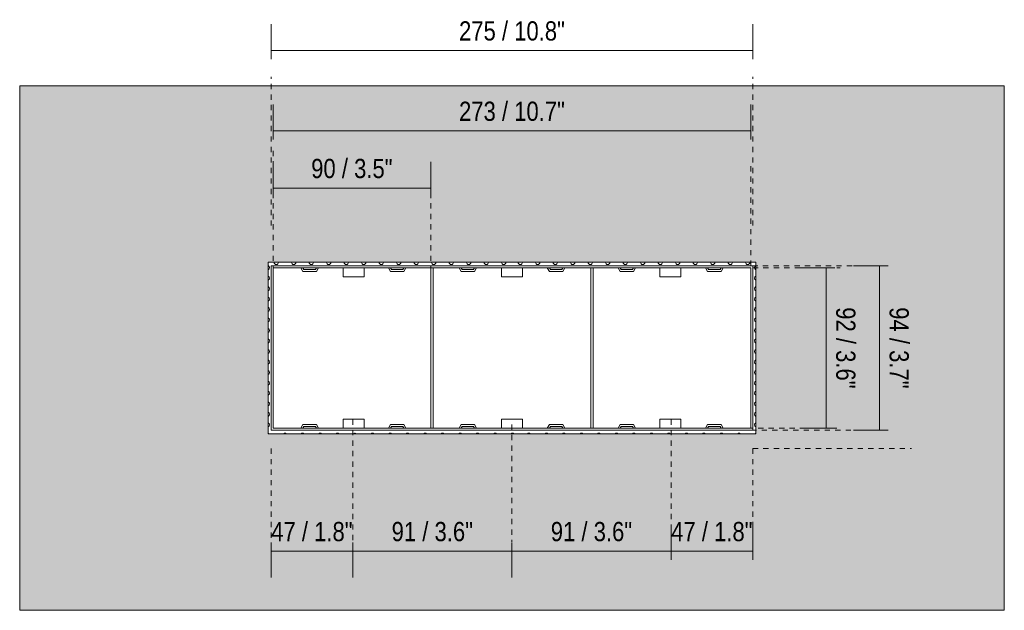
# Model space of a CAD drawing. Header units: millimetres. Extents: x -6861 to -4195, y 84 to 6892.
# Tile 1 of 4: x -6861 to -6298, y 150 to 488. Entities that reach past the tile are written whole.
import ezdxf

# ---------------------------------------------------------------- set-up
doc = ezdxf.new("R2010")
doc.units = ezdxf.units.MM
doc.linetypes.add('Dash', pattern=[6, 3, -3])
doc.layers.add('A-ANNO-DIMS', color=7, linetype='Dash', lineweight=9, true_color=0xd2d2d2)
for name, color, linetype, lineweight in [('A-ANNO-DIMS-5', 7, 'Continuous', 9), ('A-WALL', 7, 'Continuous', 9), ('E-LITE-EQPM', 7, 'Continuous', 20)]:
    doc.layers.add(name, color=color, linetype=linetype, lineweight=lineweight)
doc.styles.add('Arial Narrow', font='ARIALN.TTF', dxfattribs={"height": 11})
doc.dimstyles.new('FARO_-_2_2mm_Arial_Narrow_mm_Inch_Right', dxfattribs={"dimscale": 304.8, "dimtxt": 11.257741, "dimasz": 0, "dimexe": 0.049213, "dimexo": 0.0625, "dimgap": 0.008202, "dimtad": 1, "dimdec": 0, "dimzin": 0, "dimdsep": 46, "dimtxsty": 'Arial Narrow', "dimblk1": 'NONE', "dimblk2": 'NONE', "dimsah": 1, "dimcen": 0.09, "dimadec": 0, "dimazin": 0, "dimtfac": 1, "dimtdec": 4, "dimtix": 1, "dimtmove": 0, "dimatfit": 3, "dimfxl": 0.016404, "dimfxlon": 1, "dimtvp": 1, "dimtolj": 1, "dimtzin": 0, "dimarcsym": 2})

# ---------------------------------------------------------------- blocks, each defined once
blk = doc.blocks.new('02 PODIUM EMPOTRADO SIN MARCO 3 - 01 PODIUM EMPOTRADO CON MARCO 1-666884-Alzado_PDF')
at = {"layer": 'E-LITE-EQPM'}
for p, q in [((-6717.2, 347), (-6441.8, 347)), ((-6717.2, 253), (-6717.2, 347)), ((-6716, 345.8), (-6716, 254.2)), ((-6443, 345.8), (-6716, 345.8)), ((-6700.2, 345.8), (-6699.04, 343.8)), ((-6698.46, 344.8), (-6699.04, 345.8)), ((-6699.04, 343.8), (-6691.35, 343.8)), ((-6691.93, 344.8), (-6698.46, 344.8)), ((-6691.35, 345.8), (-6691.93, 344.8)), ((-6691.35, 343.8), (-6690.2, 345.8)), ((-6676, 340.84), (-6676, 345.8)), ((-6664, 345.8), (-6664, 340.84)), ((-6650.2, 345.8), (-6649.04, 343.8)), ((-6648.46, 344.8), (-6649.04, 345.8)), ((-6649.04, 343.8), (-6641.35, 343.8)), ((-6641.93, 344.8), (-6648.46, 344.8)), ((-6641.35, 345.8), (-6641.93, 344.8)), ((-6641.35, 343.8), (-6640.2, 345.8)), ((-6626, 345.8), (-6626, 254.2)), ((-6624.5, 254.2), (-6624.5, 345.8)), ((-6609.7, 345.8), (-6608.54, 343.8)), ((-6607.96, 344.8), (-6608.54, 345.8)), ((-6608.54, 343.8), (-6600.85, 343.8)), ((-6601.43, 344.8), (-6607.96, 344.8)), ((-6600.85, 345.8), (-6601.43, 344.8)), ((-6600.85, 343.8), (-6599.7, 345.8)), ((-6585.5, 340.84), (-6585.5, 345.8)), ((-6573.5, 345.8), (-6573.5, 340.84)), ((-6559.3, 345.8), (-6558.14, 343.8)), ((-6557.56, 344.8), (-6558.14, 345.8)), ((-6558.14, 343.8), (-6550.45, 343.8)), ((-6551.03, 344.8), (-6557.56, 344.8)), ((-6550.45, 345.8), (-6551.03, 344.8)), ((-6550.45, 343.8), (-6549.3, 345.8)), ((-6534.5, 345.8), (-6534.5, 254.2)), ((-6533, 254.2), (-6533, 345.8)), ((-6518.8, 345.8), (-6517.64, 343.8)), ((-6517.06, 344.8), (-6517.64, 345.8)), ((-6517.64, 343.8), (-6509.95, 343.8)), ((-6510.53, 344.8), (-6517.06, 344.8)), ((-6509.95, 345.8), (-6510.53, 344.8)), ((-6509.95, 343.8), (-6508.8, 345.8)), ((-6495, 340.84), (-6495, 345.8)), ((-6483, 345.8), (-6483, 340.84)), ((-6468.8, 345.8), (-6467.64, 343.8)), ((-6467.06, 344.8), (-6467.64, 345.8)), ((-6467.64, 343.8), (-6459.95, 343.8)), ((-6460.53, 344.8), (-6467.06, 344.8)), ((-6459.95, 345.8), (-6460.53, 344.8)), ((-6459.95, 343.8), (-6458.8, 345.8)), ((-6443, 254.2), (-6443, 345.8)), ((-6441.8, 347), (-6441.8, 253)), ((-6676, 340.65), (-6676, 340.84)), ((-6676, 340.65), (-6664, 340.65)), ((-6664, 340.84), (-6664, 340.65)), ((-6585.5, 340.65), (-6585.5, 340.84)), ((-6585.5, 340.65), (-6573.5, 340.65)), ((-6573.5, 340.84), (-6573.5, 340.65)), ((-6495, 340.65), (-6495, 340.84)), ((-6495, 340.65), (-6483, 340.65)), ((-6483, 340.84), (-6483, 340.65)), ((-6664, 259.35), (-6676, 259.35)), ((-6676, 259.16), (-6676, 259.35)), ((-6676, 254.2), (-6676, 259.16)), ((-6664, 259.35), (-6664, 259.16)), ((-6664, 259.16), (-6664, 254.2)), ((-6573.5, 259.35), (-6585.5, 259.35)), ((-6585.5, 259.16), (-6585.5, 259.35)), ((-6585.5, 254.2), (-6585.5, 259.16)), ((-6573.5, 259.35), (-6573.5, 259.16)), ((-6573.5, 259.16), (-6573.5, 254.2)), ((-6483, 259.35), (-6495, 259.35)), ((-6495, 259.16), (-6495, 259.35)), ((-6495, 254.2), (-6495, 259.16)), ((-6483, 259.35), (-6483, 259.16)), ((-6483, 259.16), (-6483, 254.2)), ((-6716, 254.2), (-6443, 254.2)), ((-6699.04, 256.2), (-6700.2, 254.2)), ((-6691.35, 256.2), (-6699.04, 256.2)), ((-6699.04, 254.2), (-6698.46, 255.2)), ((-6698.46, 255.2), (-6691.93, 255.2)), ((-6691.93, 255.2), (-6691.35, 254.2)), ((-6690.2, 254.2), (-6691.35, 256.2)), ((-6649.04, 256.2), (-6650.2, 254.2)), ((-6641.35, 256.2), (-6649.04, 256.2)), ((-6649.04, 254.2), (-6648.46, 255.2)), ((-6648.46, 255.2), (-6641.93, 255.2)), ((-6641.93, 255.2), (-6641.35, 254.2)), ((-6640.2, 254.2), (-6641.35, 256.2)), ((-6608.54, 256.2), (-6609.7, 254.2)), ((-6600.85, 256.2), (-6608.54, 256.2)), ((-6608.54, 254.2), (-6607.96, 255.2)), ((-6607.96, 255.2), (-6601.43, 255.2)), ((-6601.43, 255.2), (-6600.85, 254.2)), ((-6599.7, 254.2), (-6600.85, 256.2)), ((-6558.14, 256.2), (-6559.3, 254.2)), ((-6550.45, 256.2), (-6558.14, 256.2)), ((-6558.14, 254.2), (-6557.56, 255.2)), ((-6557.56, 255.2), (-6551.03, 255.2)), ((-6551.03, 255.2), (-6550.45, 254.2)), ((-6549.3, 254.2), (-6550.45, 256.2)), ((-6517.64, 256.2), (-6518.8, 254.2)), ((-6509.95, 256.2), (-6517.64, 256.2)), ((-6517.64, 254.2), (-6517.06, 255.2)), ((-6517.06, 255.2), (-6510.53, 255.2)), ((-6510.53, 255.2), (-6509.95, 254.2)), ((-6508.8, 254.2), (-6509.95, 256.2)), ((-6467.64, 256.2), (-6468.8, 254.2)), ((-6459.95, 256.2), (-6467.64, 256.2)), ((-6467.64, 254.2), (-6467.06, 255.2)), ((-6467.06, 255.2), (-6460.53, 255.2)), ((-6460.53, 255.2), (-6459.95, 254.2)), ((-6458.8, 254.2), (-6459.95, 256.2)), ((-6441.8, 253), (-6717.2, 253))]:
    blk.add_line(p, q, dxfattribs=at)
for centre, start, end in [((-6719.3, 345.94), 0, 75), ((-6719.3, 345.94), 285, 0), ((-6714.29, 348.94), 177.1504, 180), ((-6714.29, 348.94), 180, 0), ((-6714.29, 348.94), 0, 2.8496), ((-6704.28, 348.94), 177.1504, 180), ((-6704.28, 348.94), 180, 0), ((-6704.28, 348.94), 0, 2.8496), ((-6694.27, 348.94), 177.1504, 180), ((-6694.27, 348.94), 180, 0), ((-6694.27, 348.94), 0, 2.8496), ((-6684.26, 348.94), 177.1504, 180), ((-6684.26, 348.94), 180, 0), ((-6684.26, 348.94), 0, 2.8496), ((-6674.26, 348.94), 177.1504, 180), ((-6674.26, 348.94), 180, 0), ((-6674.26, 348.94), 0, 2.8496), ((-6664.25, 348.94), 177.1504, 180), ((-6664.25, 348.94), 180, 0), ((-6664.25, 348.94), 0, 2.8496), ((-6654.24, 348.94), 177.1504, 180), ((-6654.24, 348.94), 180, 0), ((-6654.24, 348.94), 0, 2.8496), ((-6644.23, 348.94), 177.1504, 180), ((-6644.23, 348.94), 180, 0), ((-6644.23, 348.94), 0, 2.8496), ((-6634.22, 348.94), 177.1504, 180), ((-6634.22, 348.94), 180, 0), ((-6634.22, 348.94), 0, 2.8496), ((-6624.22, 348.94), 177.1504, 180), ((-6624.22, 348.94), 180, 0), ((-6624.22, 348.94), 0, 2.8496), ((-6614.21, 348.94), 177.1504, 180), ((-6614.21, 348.94), 180, 0), ((-6614.21, 348.94), 0, 2.8496), ((-6604.2, 348.94), 177.1504, 180), ((-6604.2, 348.94), 180, 0), ((-6604.2, 348.94), 0, 2.8496), ((-6594.19, 348.94), 177.1504, 180), ((-6594.19, 348.94), 180, 0), ((-6594.19, 348.94), 0, 2.8496), ((-6584.18, 348.94), 177.1504, 180), ((-6584.18, 348.94), 180, 360), ((-6584.18, 348.94), 360, 2.8496), ((-6574.81, 348.94), 177.1504, 180), ((-6574.81, 348.94), 180, 0), ((-6574.81, 348.94), 0, 2.8496), ((-6564.8, 348.94), 177.1504, 180), ((-6564.8, 348.94), 180, 0), ((-6564.8, 348.94), 0, 2.8496), ((-6554.79, 348.94), 177.1504, 180), ((-6554.79, 348.94), 180, 0), ((-6554.79, 348.94), 0, 2.8496), ((-6544.78, 348.94), 177.1504, 180), ((-6544.78, 348.94), 180, 0), ((-6544.78, 348.94), 0, 2.8496), ((-6534.78, 348.94), 177.1504, 180), ((-6534.78, 348.94), 180, 0), ((-6534.78, 348.94), 0, 2.8496), ((-6524.77, 348.94), 177.1504, 180), ((-6524.77, 348.94), 180, 0), ((-6524.77, 348.94), 0, 2.8496), ((-6514.76, 348.94), 177.1504, 180), ((-6514.76, 348.94), 180, 0), ((-6514.76, 348.94), 0, 2.8496), ((-6504.75, 348.94), 177.1504, 180), ((-6504.75, 348.94), 180, 0), ((-6504.75, 348.94), 0, 2.8496), ((-6494.74, 348.94), 177.1504, 180), ((-6494.74, 348.94), 180, 0), ((-6494.74, 348.94), 0, 2.8496), ((-6484.74, 348.94), 177.1504, 180), ((-6484.74, 348.94), 180, 0), ((-6484.74, 348.94), 0, 2.8496), ((-6474.73, 348.94), 177.1504, 180), ((-6474.73, 348.94), 180, 0), ((-6474.73, 348.94), 0, 2.8496), ((-6464.72, 348.94), 177.1504, 180), ((-6464.72, 348.94), 180, 0), ((-6464.72, 348.94), 0, 2.8496), ((-6454.71, 348.94), 177.1504, 180), ((-6454.71, 348.94), 180, 0), ((-6454.71, 348.94), 0, 2.8496), ((-6444.7, 348.94), 177.1504, 180), ((-6444.7, 348.94), 180, 0), ((-6444.7, 348.94), 0, 2.8496), ((-6439.7, 345.94), 105, 180), ((-6439.7, 345.94), 180, 255), ((-6719.3, 339.92), 0, 75), ((-6719.3, 339.92), 285, 0), ((-6439.7, 339.92), 105, 180), ((-6439.7, 339.92), 180, 255), ((-6719.3, 333.9), 0, 75), ((-6719.3, 333.9), 285, 0), ((-6439.7, 333.9), 105, 180), ((-6439.7, 333.9), 180, 255), ((-6719.3, 327.88), 0, 75), ((-6719.3, 327.88), 285, 0), ((-6439.7, 327.88), 105, 180), ((-6439.7, 327.88), 180, 255), ((-6719.3, 322.09), 0, 75), ((-6719.3, 322.09), 285, 0), ((-6439.7, 322.09), 105, 180), ((-6439.7, 322.09), 180, 255), ((-6719.3, 316.07), 0, 75), ((-6719.3, 316.07), 285, 0), ((-6439.7, 316.07), 105, 180), ((-6439.7, 316.07), 180, 255), ((-6719.3, 310.05), 0, 75), ((-6719.3, 310.05), 285, 0), ((-6439.7, 310.05), 105, 180), ((-6439.7, 310.05), 180, 255), ((-6719.3, 304.03), 0, 75), ((-6719.3, 304.03), 285, 0), ((-6439.7, 304.03), 105, 180), ((-6439.7, 304.03), 180, 255), ((-6719.3, 297.98), 0, 75), ((-6439.7, 297.98), 105, 180), ((-6719.3, 297.98), 285, 0), ((-6719.3, 291.96), 0, 75), ((-6439.7, 297.98), 180, 255), ((-6439.7, 291.96), 105, 180), ((-6719.3, 291.96), 285, 0), ((-6439.7, 291.96), 180, 255), ((-6719.3, 285.94), 0, 75), ((-6719.3, 285.94), 285, 0), ((-6439.7, 285.94), 105, 180), ((-6439.7, 285.94), 180, 255), ((-6719.3, 279.92), 0, 75), ((-6719.3, 279.92), 285, 0), ((-6439.7, 279.92), 105, 180), ((-6439.7, 279.92), 180, 255), ((-6719.3, 274.13), 0, 75), ((-6719.3, 274.13), 285, 0), ((-6439.7, 274.13), 105, 180), ((-6439.7, 274.13), 180, 255), ((-6719.3, 268.11), 0, 75), ((-6719.3, 268.11), 285, 0), ((-6439.7, 268.11), 105, 180), ((-6439.7, 268.11), 180, 255), ((-6719.3, 262.09), 0, 75), ((-6719.3, 262.09), 285, 0), ((-6439.7, 262.09), 105, 180), ((-6439.7, 262.09), 180, 255), ((-6719.3, 256.06), 0, 75), ((-6719.3, 256.06), 285, 0), ((-6439.7, 256.06), 105, 180), ((-6439.7, 256.06), 180, 255), ((-6719.3, 250.04), 52.0054, 75), ((-6709.29, 250.04), 52.0054, 127.9946), ((-6699.28, 250.04), 52.0054, 127.9946), ((-6689.27, 250.04), 52.0054, 127.9946), ((-6679.26, 250.04), 52.0054, 127.9946), ((-6669.26, 250.04), 52.0054, 125.2856), ((-6659.25, 250.04), 52.0054, 127.9946), ((-6649.24, 250.04), 52.0054, 127.9946), ((-6639.23, 250.04), 52.0054, 127.9946), ((-6629.22, 250.04), 52.0054, 127.9946), ((-6619.22, 250.04), 52.0054, 127.9946), ((-6609.21, 250.04), 52.0054, 127.9946), ((-6599.2, 250.04), 52.0054, 127.9946), ((-6589.19, 250.04), 52.0054, 127.9946), ((-6579.18, 250.04), 52.0054, 127.9946), ((-6569.8, 250.04), 52.0054, 127.9946), ((-6559.79, 250.04), 52.0054, 127.9946), ((-6549.78, 250.04), 52.0054, 127.9946), ((-6539.78, 250.04), 52.0054, 127.9946), ((-6529.77, 250.04), 52.0054, 127.9946), ((-6519.76, 250.04), 52.0054, 127.9946), ((-6509.75, 250.04), 52.0054, 127.9946), ((-6499.74, 250.04), 52.0054, 127.9946), ((-6489.74, 250.04), 52.0054, 127.9946), ((-6479.73, 250.04), 52.0054, 127.9946), ((-6469.72, 250.04), 52.0054, 127.9946), ((-6459.71, 250.04), 52.0054, 127.9946), ((-6449.7, 250.04), 52.0054, 127.9946), ((-6439.7, 250.04), 105, 127.9946)]:
    blk.add_arc(centre, 1.23, start, end, dxfattribs=at)
blk = doc.blocks.new('DIMBLOCK1-Alzado_PDF')
at = {"layer": 'A-ANNO-DIMS-5', "color": 251, "true_color": 0x5b5b5b, "transparency": 16777216}
for p, q in [((-6716, 419.15), (-6716, 439.15)), ((-6443, 419.15), (-6443, 439.15)), ((-6716, 424.15), (-6443, 424.15)), ((-6716, 424.15), (-6716, 419.15)), ((-6443, 424.15), (-6443, 419.15))]:
    blk.add_line(p, q, dxfattribs=at)
at = {"layer": 'A-ANNO-DIMS-5', "color": 0, "transparency": 16777216, "insert": (-6609.78, 440.87), "char_height": 11, "width": 72.6928, "attachment_point": 1, "line_spacing_factor": 0.974696, "style": 'Arial Narrow'}
blk.add_mtext('273 / 10.7"', dxfattribs=at)
blk = doc.blocks.new('_None')
blk = doc.blocks.new('DIMBLOCK2-Alzado_PDF')
at = {"layer": 'A-ANNO-DIMS-5', "color": 251, "true_color": 0x5b5b5b, "transparency": 16777216}
for p, q in [((-6717.2, 465.11), (-6717.2, 485.11)), ((-6441.8, 465.11), (-6441.8, 485.11)), ((-6717.2, 470.11), (-6441.8, 470.11)), ((-6717.2, 470.11), (-6717.2, 465.11)), ((-6441.8, 470.11), (-6441.8, 465.11))]:
    blk.add_line(p, q, dxfattribs=at)
at = {"layer": 'A-ANNO-DIMS-5', "color": 0, "transparency": 16777216, "insert": (-6609.78, 486.82), "char_height": 11, "width": 72.6928, "attachment_point": 1, "line_spacing_factor": 0.974696, "style": 'Arial Narrow'}
blk.add_mtext('275 / 10.8"', dxfattribs=at)
blk = doc.blocks.new('DIMBLOCK3-Alzado_PDF')
at = {"layer": 'A-ANNO-DIMS-5', "color": 251, "true_color": 0x5b5b5b, "transparency": 16777216}
for p, q in [((-6716, 391.25), (-6716, 406.45)), ((-6626, 391.25), (-6626, 406.45)), ((-6716, 391.45), (-6626, 391.45)), ((-6716, 391.45), (-6716, 386.45)), ((-6626, 391.45), (-6626, 386.45))]:
    blk.add_line(p, q, dxfattribs=at)
at = {"layer": 'A-ANNO-DIMS-5', "color": 0, "transparency": 16777216, "insert": (-6694.32, 408.16), "char_height": 11, "width": 55.9671, "attachment_point": 1, "line_spacing_factor": 0.974696, "style": 'Arial Narrow'}
blk.add_mtext('90 / 3.5"', dxfattribs=at)
blk = doc.blocks.new('DIMBLOCK4-Alzado_PDF')
at = {"layer": 'A-ANNO-DIMS-5', "color": 251, "true_color": 0x5b5b5b, "transparency": 16777216}
for p, q in [((-6717.2, 188.82), (-6717.2, 168.82)), ((-6717.2, 183.82), (-6717.2, 188.82)), ((-6670.5, 188.82), (-6670.5, 168.82)), ((-6670.5, 183.82), (-6670.5, 188.82)), ((-6717.2, 183.82), (-6670.5, 183.82))]:
    blk.add_line(p, q, dxfattribs=at)
at = {"layer": 'A-ANNO-DIMS-5', "color": 0, "transparency": 16777216, "insert": (-6717.17, 200.53), "char_height": 11, "width": 55.9671, "attachment_point": 1, "line_spacing_factor": 0.974696, "style": 'Arial Narrow'}
blk.add_mtext('47 / 1.8"', dxfattribs=at)
blk = doc.blocks.new('DIMBLOCK5-Alzado_PDF')
at = {"layer": 'A-ANNO-DIMS-5', "color": 251, "true_color": 0x5b5b5b, "transparency": 16777216}
for p, q in [((-6670.5, 188.82), (-6670.5, 168.82)), ((-6670.5, 183.82), (-6670.5, 188.82)), ((-6579.5, 188.82), (-6579.5, 168.82)), ((-6579.5, 183.82), (-6579.5, 188.82)), ((-6670.5, 183.82), (-6579.5, 183.82))]:
    blk.add_line(p, q, dxfattribs=at)
at = {"layer": 'A-ANNO-DIMS-5', "color": 0, "transparency": 16777216, "insert": (-6648.32, 200.53), "char_height": 11, "width": 55.9671, "attachment_point": 1, "line_spacing_factor": 0.974696, "style": 'Arial Narrow'}
blk.add_mtext('91 / 3.6"', dxfattribs=at)
blk = doc.blocks.new('DIMBLOCK6-Alzado_PDF')
at = {"layer": 'A-ANNO-DIMS-5', "color": 251, "true_color": 0x5b5b5b, "transparency": 16777216}
for p, q in [((-6488.5, 183.62), (-6488.5, 198.82)), ((-6579.5, 188.82), (-6579.5, 168.82)), ((-6579.5, 183.82), (-6579.5, 188.82)), ((-6579.5, 183.82), (-6488.5, 183.82)), ((-6488.5, 183.82), (-6488.5, 178.82))]:
    blk.add_line(p, q, dxfattribs=at)
at = {"layer": 'A-ANNO-DIMS-5', "color": 0, "transparency": 16777216, "insert": (-6557.32, 200.53), "char_height": 11, "width": 55.9671, "attachment_point": 1, "line_spacing_factor": 0.974696, "style": 'Arial Narrow'}
blk.add_mtext('91 / 3.6"', dxfattribs=at)
blk = doc.blocks.new('DIMBLOCK7-Alzado_PDF')
at = {"layer": 'A-ANNO-DIMS-5', "color": 251, "true_color": 0x5b5b5b, "transparency": 16777216}
for p, q in [((-6488.5, 183.62), (-6488.5, 198.82)), ((-6441.8, 183.62), (-6441.8, 198.82)), ((-6488.5, 183.82), (-6441.8, 183.82)), ((-6488.5, 183.82), (-6488.5, 178.82)), ((-6441.8, 183.82), (-6441.8, 178.82))]:
    blk.add_line(p, q, dxfattribs=at)
at = {"layer": 'A-ANNO-DIMS-5', "color": 0, "transparency": 16777216, "insert": (-6488.47, 200.53), "char_height": 11, "width": 55.9671, "attachment_point": 1, "line_spacing_factor": 0.974696, "style": 'Arial Narrow'}
blk.add_mtext('47 / 1.8"', dxfattribs=at)
blk = doc.blocks.new('DIMBLOCK8-Alzado_PDF')
at = {"layer": 'A-ANNO-DIMS-5', "color": 251, "true_color": 0x5b5b5b, "transparency": 16777216}
for p, q in [((-6399.64, 345.8), (-6414.84, 345.8)), ((-6399.84, 254.2), (-6399.84, 345.8)), ((-6399.84, 345.8), (-6394.84, 345.8)), ((-6399.64, 254.2), (-6414.84, 254.2)), ((-6399.84, 254.2), (-6394.84, 254.2))]:
    blk.add_line(p, q, dxfattribs=at)
at = {"layer": 'A-ANNO-DIMS-5', "color": 0, "transparency": 16777216, "insert": (-6383.13, 323.32), "char_height": 11, "width": 55.9671, "attachment_point": 1, "rotation": 270, "line_spacing_factor": 0.974696, "style": 'Arial Narrow'}
blk.add_mtext('92 / 3.6"', dxfattribs=at)
blk = doc.blocks.new('DIMBLOCK9-Alzado_PDF')
at = {"layer": 'A-ANNO-DIMS-5', "color": 251, "true_color": 0x5b5b5b, "transparency": 16777216}
for p, q in [((-6369.11, 347), (-6384.31, 347)), ((-6369.31, 253), (-6369.31, 347)), ((-6369.31, 347), (-6364.31, 347)), ((-6369.11, 253), (-6384.31, 253)), ((-6369.31, 253), (-6364.31, 253))]:
    blk.add_line(p, q, dxfattribs=at)
at = {"layer": 'A-ANNO-DIMS-5', "color": 0, "transparency": 16777216, "insert": (-6352.59, 323.32), "char_height": 11, "width": 55.9671, "attachment_point": 1, "rotation": 270, "line_spacing_factor": 0.974696, "style": 'Arial Narrow'}
blk.add_mtext('94 / 3.7"', dxfattribs=at)

msp = doc.modelspace()

# ---------------------------------------------------------------- hatches: boundary and pattern name
at = {"layer": 'A-WALL', "true_color": 0xf7f7f7}
h = msp.add_hatch(color=7, dxfattribs=at)
h.paths.add_polyline_path([(-6434.67, 150), (-6298, 150), (-6298, 450), (-6861, 450), (-6861, 150), (-6579.46, 150)])
h.paths.add_polyline_path([(-6440, 251), (-6719, 251), (-6719, 349), (-6440, 349), (-6440, 253.76)])

# ---------------------------------------------------------------- linework, layer by layer
at = {"layer": 'A-ANNO-DIMS'}
for p, q in [((-6717.2, 370), (-6717.2, 455)), ((-6441.8, 370), (-6441.8, 455)), ((-6716, 343.75), (-6716, 415)), ((-6716, 343.75), (-6716, 405)), ((-6626, 343.75), (-6626, 405)), ((-6443, 347), (-6443, 405)), ((-6442, 347), (-6364.83, 347)), ((-6441.8, 345.8), (-6391.91, 345.8)), ((-6670.5, 259.12), (-6670.5, 189.12)), ((-6488.5, 259.12), (-6488.5, 179.12)), ((-6579.5, 256.25), (-6579.5, 189.12)), ((-6444.75, 254.2), (-6391.91, 254.2)), ((-6442.7, 253), (-6364.83, 253)), ((-6717.2, 242.5), (-6717.2, 189.12)), ((-6441.8, 242.5), (-6441.8, 179.12)), ((-6441.8, 242.5), (-6351, 242.5))]:
    msp.add_line(p, q, dxfattribs=at)
at = {"layer": 'A-WALL', "color": 253, "true_color": 0xaaaaaa}
for p, q in [((-6298, 450), (-6861, 450)), ((-6861, 450), (-6861, 150)), ((-6298, 150), (-6298, 450)), ((-6719, 251), (-6719, 349)), ((-6719, 349), (-6440, 349)), ((-6440, 349), (-6440, 251)), ((-6440, 251), (-6719, 251)), ((-6861, 150), (-6298, 150))]:
    msp.add_line(p, q, dxfattribs=at)

# ---------------------------------------------------------------- block references
at = {"layer": 'E-LITE-EQPM'}
msp.add_blockref('02 PODIUM EMPOTRADO SIN MARCO 3 - 01 PODIUM EMPOTRADO CON MARCO 1-666884-Alzado_PDF', (0, 0), dxfattribs=at)

# ---------------------------------------------------------------- dimensions: what is measured, and where the dimension line sits
at = {"layer": 'A-ANNO-DIMS', "color": 251, "linetype": 'Continuous', "true_color": 0x5b5b5b}
for base, p1, p2, override, picture, middle in [((-6441.8, 470.11), (-6717.2, 465.11), (-6441.8, 465.11), {"dimpost": '<>', "dimfxl": 275.4}, 'DIMBLOCK2-Alzado_PDF', (-6579.5, 479.73)), ((-6443, 424.15), (-6716, 419.15), (-6443, 419.15), {"dimpost": '<>', "dimfxl": 273}, 'DIMBLOCK1-Alzado_PDF', (-6579.5, 433.78)), ((-6626, 391.45), (-6716, 386.45), (-6626, 386.45), {"dimpost": '<>', "dimfxl": 90}, 'DIMBLOCK3-Alzado_PDF', (-6671, 401.07)), ((-6670.5, 183.82), (-6717.2, 188.82), (-6670.5, 188.82), {"dimpost": '<>', "dimfxl": 46.7}, 'DIMBLOCK4-Alzado_PDF', (-6693.85, 193.44)), ((-6579.5, 183.82), (-6670.5, 188.82), (-6579.5, 188.82), {"dimpost": '<>', "dimfxl": 91}, 'DIMBLOCK5-Alzado_PDF', (-6625, 193.44)), ((-6488.5, 183.82), (-6579.5, 188.82), (-6488.5, 178.82), {"dimpost": '<>', "dimfxl": 91.547802}, 'DIMBLOCK6-Alzado_PDF', (-6534, 193.44)), ((-6441.8, 183.82), (-6488.5, 178.82), (-6441.8, 178.82), {"dimpost": '<>', "dimfxl": 46.7}, 'DIMBLOCK7-Alzado_PDF', (-6465.15, 193.44))]:
    dim = msp.add_linear_dim(base=base, p1=p1, p2=p2, dimstyle='FARO_-_2_2mm_Arial_Narrow_mm_Inch_Right', override=override, dxfattribs=at)
    dim.commit()
    dim.dimension.update_dxf_attribs({"geometry": picture, "text_midpoint": middle})
for base, p1, p2, override, picture, middle in [((-6399.84, 345.8), (-6394.84, 254.2), (-6394.84, 345.8), {"dimtad": 4, "dimpost": '<>', "dimfxl": 91.6}, 'DIMBLOCK8-Alzado_PDF', (-6390.22, 300)), ((-6369.31, 347), (-6364.31, 253), (-6364.31, 347), {"dimtad": 4, "dimpost": '<>', "dimfxl": 94}, 'DIMBLOCK9-Alzado_PDF', (-6359.69, 300))]:
    dim = msp.add_linear_dim(base=base, p1=p1, p2=p2, angle=90, dimstyle='FARO_-_2_2mm_Arial_Narrow_mm_Inch_Right', override=override, dxfattribs=at)
    dim.commit()
    dim.dimension.update_dxf_attribs({"geometry": picture, "text_midpoint": middle})

doc.saveas('drawing.dxf')
